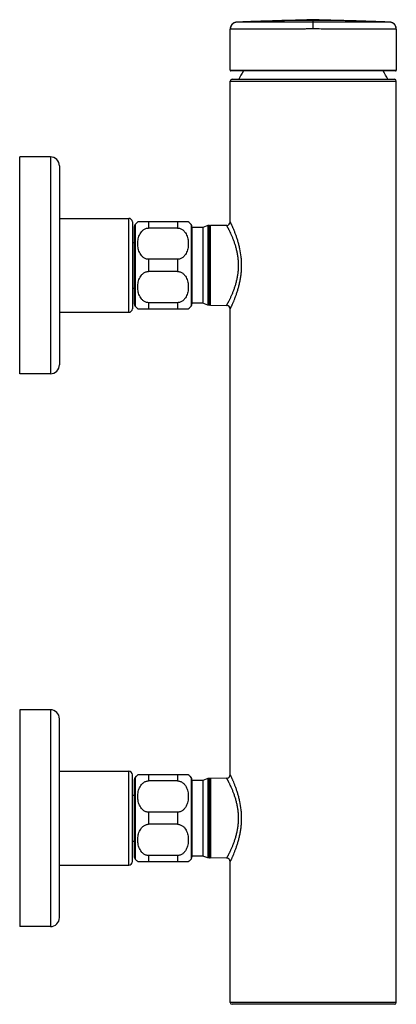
# Model space of a CAD drawing. Header units: millimetres. Extents: x -133 to 386, y -121 to 309.
# Tile 5 of 6: x 282 to 386, y -121 to 151. Entities that reach past the tile are written whole.
import ezdxf

# ---------------------------------------------------------------- set-up
doc = ezdxf.new("R2010")
doc.units = ezdxf.units.MM
doc.header["$LTSCALE"] = 23.1
doc.layers.get('0').update_dxf_attribs({"linetype": 'CONTINUOUS'})

msp = doc.modelspace()

# ---------------------------------------------------------------- linework, layer by layer
at = {"color": 7, "linetype": 'CONTINUOUS'}
for p, q in [((341.86, 150.69), (341.85, 150.69)), ((341.88, 150.69), (341.86, 150.69)), ((341.89, 150.69), (341.88, 150.69)), ((341.9, 150.69), (341.89, 150.69)), ((341.91, 150.69), (341.9, 150.69)), ((341.91, 150.69), (341.91, 150.69)), ((343.57, 150.77), (342.75, 150.73)), ((344.35, 150.8), (343.57, 150.77)), ((345.09, 150.83), (344.35, 150.8)), ((345.79, 150.86), (345.09, 150.83)), ((346.45, 150.89), (345.79, 150.86)), ((347.08, 150.91), (346.45, 150.89)), ((347.95, 150.94), (347.08, 150.91)), ((348.73, 150.97), (347.95, 150.94)), ((349.68, 151), (348.73, 150.97)), ((350.77, 151.03), (349.68, 151)), ((351.84, 151.06), (350.77, 151.03)), ((353.47, 151.1), (351.84, 151.06)), ((354.39, 151.13), (353.47, 151.1)), ((354.67, 151.13), (354.39, 151.13)), ((356.16, 151.17), (355.95, 151.16)), ((357.45, 151.2), (356.77, 151.18)), ((358.1, 151.21), (357.68, 151.2)), ((358.21, 151.22), (358.1, 151.21)), ((358.86, 151.23), (358.21, 151.22)), ((359.13, 151.24), (358.86, 151.23)), ((359.46, 151.25), (359.13, 151.24)), ((359.89, 151.26), (359.67, 151.25)), ((361.25, 151.3), (360.08, 151.26)), ((361.21, 151.31), (361.07, 151.29)), ((361.14, 151.3), (361.09, 151.29)), ((361.26, 151.31), (361.14, 151.3)), ((361.36, 151.32), (361.21, 151.31)), ((361.28, 151.3), (361.23, 151.3)), ((361.23, 151.3), (361.23, 151.3)), ((361.23, 151.3), (361.23, 151.3)), ((361.36, 151.3), (361.28, 151.3)), ((361.51, 151.31), (361.36, 151.3)), ((361.66, 151.31), (361.51, 151.31)), ((361.69, 151.32), (361.66, 151.31)), ((363.14, 151.39), (362.99, 151.39)), ((363.1, 151.4), (363.1, 151.39)), ((363.24, 151.39), (363.1, 151.39)), ((363.36, 151.39), (363.21, 151.39)), ((363.49, 151.39), (363.34, 151.39)), ((363.62, 151.39), (363.47, 151.39)), ((363.74, 151.38), (363.6, 151.39)), ((364.23, 151.36), (364.14, 151.37)), ((364.31, 151.36), (364.14, 151.37)), ((364.32, 151.36), (364.23, 151.36)), ((364.41, 151.35), (364.32, 151.36)), ((364.41, 151.35), (364.38, 151.35)), ((364.73, 151.31), (364.57, 151.31)), ((364.86, 151.3), (364.73, 151.31)), ((364.94, 151.3), (364.86, 151.3)), ((364.97, 151.3), (364.94, 151.3)), ((364.95, 151.3), (364.95, 151.3)), ((365.13, 151.29), (365.06, 151.3)), ((365.86, 151.27), (365.78, 151.27)), ((365.92, 151.27), (365.86, 151.27)), ((366.23, 151.26), (365.92, 151.27)), ((366.67, 151.25), (366.23, 151.26)), ((366.9, 151.25), (366.67, 151.25)), ((367.26, 151.24), (366.9, 151.25)), ((367.43, 151.23), (367.26, 151.24)), ((367.88, 151.22), (367.43, 151.23)), ((367.99, 151.22), (367.88, 151.22)), ((368.19, 151.21), (367.99, 151.22)), ((368.56, 151.2), (368.19, 151.21)), ((368.75, 151.2), (368.56, 151.2)), ((369.43, 151.18), (368.75, 151.2)), ((369.62, 151.18), (369.43, 151.18)), ((371.95, 151.12), (371.52, 151.13)), ((373.57, 151.08), (371.95, 151.12)), ((374.77, 151.05), (373.57, 151.08)), ((375.84, 151.02), (374.77, 151.05)), ((376.73, 150.99), (375.84, 151.02)), ((377.45, 150.97), (376.73, 150.99)), ((378.24, 150.94), (377.45, 150.97)), ((379.11, 150.91), (378.24, 150.94)), ((379.74, 150.89), (379.11, 150.91)), ((380.4, 150.86), (379.74, 150.89)), ((381.1, 150.83), (380.4, 150.86)), ((381.84, 150.8), (381.1, 150.83)), ((382.62, 150.77), (381.84, 150.8)), ((384.31, 150.69), (384.29, 150.69)), ((384.29, 150.69), (384.29, 150.69)), ((384.32, 150.69), (384.31, 150.69)), ((340.1, 137.41), (340.1, 148.81)), ((386.1, 148.81), (386.1, 148.83)), ((386.1, 148.81), (386.1, 137.41)), ((385.9, 137.21), (340.3, 137.21)), ((340.1, 95.48), (340.1, 134.41)), ((340.6, 134.91), (385.6, 134.91)), ((386.1, -120.59), (386.1, 134.41)), ((281.8, 53.41), (281.8, 113.41)), ((290.3, 113.41), (281.8, 113.41)), ((292.8, 110.91), (292.8, 55.91)), ((292.8, 96.41), (312, 96.41)), ((313, 95.41), (313, 71.41)), ((328.5, 95.41), (314.5, 95.41)), ((313.5, 94.05), (313.5, 72.76)), ((325.5, 93.74), (317.5, 93.74)), ((329.5, 94.05), (329.5, 72.76)), ((332.5, 93.88), (329.5, 93.88)), ((333.94, 94.41), (332.5, 93.88)), ((332.5, 93.88), (332.5, 72.93)), ((333.94, 94.41), (333.94, 72.41)), ((334.4, 94.41), (333.94, 94.41)), ((339.12, 94.48), (334.6, 94.41)), ((334.6, 72.41), (334.6, 94.41)), ((313, 89.74), (313.5, 89.74)), ((325.5, 85.08), (317.5, 85.08)), ((325.5, 81.74), (317.5, 81.74)), ((313, 77.07), (313.5, 77.07)), ((314.5, 71.41), (328.5, 71.41)), ((325.5, 73.08), (317.5, 73.08)), ((332.5, 72.93), (329.5, 72.93)), ((333.94, 72.41), (332.5, 72.93)), ((334.4, 72.41), (333.94, 72.41)), ((334.6, 72.41), (339.12, 72.33)), ((340.1, -57.52), (340.1, 71.33)), ((292.8, 70.41), (312, 70.41)), ((290.3, 53.41), (281.8, 53.41)), ((281.8, -39.59), (281.8, -99.59)), ((290.3, -39.59), (281.8, -39.59)), ((292.8, -97.09), (292.8, -42.09)), ((292.8, -56.59), (312, -56.59)), ((313, -81.59), (313, -57.59)), ((313.5, -58.95), (313.5, -80.24)), ((328.5, -57.59), (314.5, -57.59)), ((325.5, -59.26), (317.5, -59.26)), ((329.5, -58.95), (329.5, -80.24)), ((332.5, -59.12), (329.5, -59.12)), ((333.94, -58.59), (332.5, -59.12)), ((332.5, -59.12), (332.5, -80.07)), ((334.4, -58.59), (333.94, -58.59)), ((333.94, -58.59), (333.94, -80.59)), ((339.12, -58.52), (334.6, -58.59)), ((334.6, -58.59), (334.6, -80.59)), ((313, -63.26), (313.5, -63.26)), ((325.5, -67.92), (317.5, -67.92)), ((325.5, -71.26), (317.5, -71.26)), ((313, -75.93), (313.5, -75.93)), ((314.5, -81.59), (328.5, -81.59)), ((325.5, -79.92), (317.5, -79.92)), ((332.5, -80.07), (329.5, -80.07)), ((333.94, -80.59), (332.5, -80.07)), ((334.4, -80.59), (333.94, -80.59)), ((339.12, -80.67), (334.6, -80.59)), ((340.1, -120.59), (340.1, -81.67)), ((292.8, -82.59), (312, -82.59)), ((290.3, -99.59), (281.8, -99.59)), ((385.6, -121.09), (340.6, -121.09))]:
    msp.add_line(p, q, dxfattribs=at)
at = {"color": 9, "linetype": 'CONTINUOUS'}
for p, q in [((341.91, 150.69), (341.91, 150.69)), ((341.91, 150.69), (341.91, 150.69)), ((341.91, 150.69), (341.91, 150.69)), ((363.1, 148.83), (363.1, 151.39)), ((384.29, 150.69), (384.29, 150.69)), ((384.29, 150.69), (384.29, 150.69)), ((386.1, 148.8), (386.1, 148.8)), ((340.1, 137.41), (386.1, 137.41)), ((340.1, 134.41), (386.1, 134.41)), ((290.3, 113.41), (290.3, 53.41)), ((312, 70.41), (312, 96.41)), ((317.5, 95.41), (317.5, 93.74)), ((325.5, 95.41), (325.5, 93.74)), ((313.75, 94.71), (313.75, 72.1)), ((329.25, 94.71), (329.25, 72.1)), ((334.4, 72.41), (334.4, 94.41)), ((317.5, 85.08), (317.5, 81.74)), ((325.5, 85.08), (325.5, 81.74)), ((317.5, 73.08), (317.5, 71.41)), ((325.5, 73.08), (325.5, 71.41)), ((290.3, -39.59), (290.3, -99.59)), ((312, -82.59), (312, -56.59)), ((313.75, -58.29), (313.75, -80.9)), ((317.5, -57.59), (317.5, -59.26)), ((325.5, -57.59), (325.5, -59.26)), ((329.25, -58.29), (329.25, -80.9)), ((334.4, -80.59), (334.4, -58.59)), ((317.5, -67.92), (317.5, -71.26)), ((325.5, -67.92), (325.5, -71.26)), ((317.5, -79.92), (317.5, -81.59)), ((325.5, -79.92), (325.5, -81.59)), ((386.1, -120.59), (340.1, -120.59))]:
    msp.add_line(p, q, dxfattribs=at)
at = {"color": 7, "linetype": 'CONTINUOUS'}
for points in [[(341.85, 150.69), (341.84, 150.69), (341.83, 150.69), (341.82, 150.69), (341.81, 150.69), (341.79, 150.69), (341.78, 150.68), (341.77, 150.68), (341.75, 150.68), (341.74, 150.68), (341.72, 150.68), (341.71, 150.67), (341.69, 150.67), (341.67, 150.67), (341.65, 150.66), (341.63, 150.66), (341.61, 150.66), (341.59, 150.65), (341.57, 150.65), (341.55, 150.64), (341.53, 150.64), (341.51, 150.63), (341.48, 150.62), (341.46, 150.62), (341.44, 150.61), (341.41, 150.6), (341.39, 150.6), (341.37, 150.59), (341.34, 150.58), (341.32, 150.57), (341.29, 150.56), (341.27, 150.55), (341.24, 150.54), (341.22, 150.53), (341.19, 150.52), (341.17, 150.5), (341.14, 150.49), (341.12, 150.48), (341.09, 150.46), (341.07, 150.45), (341.04, 150.44), (341.02, 150.42), (340.99, 150.41), (340.96, 150.39), (340.94, 150.37), (340.91, 150.35), (340.89, 150.34), (340.86, 150.32), (340.84, 150.3), (340.81, 150.28), (340.78, 150.26), (340.76, 150.23), (340.73, 150.21), (340.71, 150.19), (340.68, 150.16), (340.66, 150.14), (340.63, 150.11), (340.6, 150.09), (340.58, 150.06), (340.55, 150.03), (340.53, 150), (340.5, 149.97), (340.48, 149.94), (340.46, 149.9), (340.43, 149.87), (340.41, 149.84), (340.39, 149.8), (340.36, 149.76), (340.34, 149.73), (340.32, 149.69), (340.3, 149.65), (340.28, 149.61), (340.26, 149.57), (340.25, 149.53), (340.23, 149.48), (340.21, 149.44), (340.2, 149.39), (340.18, 149.35), (340.17, 149.3), (340.16, 149.25), (340.14, 149.21), (340.13, 149.16), (340.13, 149.1), (340.12, 149.05), (340.11, 149), (340.11, 148.95), (340.1, 148.89), (340.1, 148.84), (340.1, 148.81)], [(342.75, 150.73), (342.33, 150.71), (341.91, 150.69)], [(355.06, 151.14), (354.93, 151.14), (354.67, 151.13)], [(355.95, 151.16), (355.84, 151.16), (355.73, 151.16), (355.06, 151.14)], [(356.47, 151.18), (356.37, 151.17), (356.16, 151.17)], [(356.77, 151.18), (356.67, 151.18), (356.47, 151.18)], [(357.68, 151.2), (357.5, 151.2), (357.45, 151.2)], [(359.67, 151.25), (359.6, 151.25), (359.46, 151.25)], [(360.08, 151.26), (359.93, 151.26), (359.89, 151.26)], [(361.78, 151.35), (361.65, 151.34), (361.52, 151.33), (361.39, 151.32), (361.26, 151.31)], [(362.99, 151.39), (362.87, 151.39), (362.74, 151.39), (362.61, 151.39), (362.48, 151.39), (362.34, 151.38), (362.21, 151.38), (362.07, 151.37), (361.93, 151.36), (361.79, 151.35), (361.65, 151.34), (361.51, 151.33), (361.36, 151.32)], [(362.5, 151.39), (362.35, 151.38), (362.2, 151.38), (362.06, 151.37)], [(363.1, 151.4), (362.96, 151.4), (362.8, 151.39), (362.65, 151.39), (362.5, 151.39)], [(363.88, 151.38), (363.76, 151.38), (363.63, 151.39), (363.49, 151.39), (363.36, 151.39), (363.22, 151.4), (363.1, 151.4)], [(364.02, 151.37), (363.88, 151.38), (363.74, 151.38)], [(364.16, 151.37), (364.01, 151.37), (363.88, 151.38)], [(365.06, 151.3), (364.9, 151.31), (364.75, 151.33), (364.6, 151.34), (364.45, 151.35), (364.26, 151.36)], [(364.57, 151.31), (364.51, 151.32), (364.51, 151.32)], [(365.78, 151.27), (365.73, 151.28), (364.95, 151.3)], [(365.09, 151.29), (365.05, 151.3), (364.98, 151.31)], [(369.93, 151.17), (369.83, 151.17), (369.62, 151.18)], [(370.25, 151.16), (370.14, 151.17), (369.93, 151.17)], [(370.79, 151.15), (370.68, 151.15), (370.57, 151.16), (370.46, 151.16), (370.25, 151.16)], [(371.13, 151.14), (371.02, 151.15), (370.79, 151.15)], [(371.52, 151.13), (371.38, 151.14), (371.13, 151.14)], [(384.29, 150.69), (383.87, 150.71), (383.44, 150.73), (382.62, 150.77)], [(384.75, 150.61), (384.73, 150.62), (384.71, 150.63), (384.68, 150.63), (384.66, 150.64), (384.64, 150.64), (384.62, 150.65), (384.6, 150.65), (384.58, 150.66), (384.56, 150.66), (384.54, 150.67), (384.52, 150.67), (384.51, 150.67), (384.49, 150.67), (384.47, 150.68), (384.46, 150.68), (384.45, 150.68), (384.43, 150.68), (384.42, 150.68), (384.41, 150.69), (384.4, 150.69), (384.39, 150.69), (384.38, 150.69), (384.37, 150.69), (384.36, 150.69), (384.35, 150.69), (384.34, 150.69), (384.32, 150.69)], [(386.1, 148.83), (386.1, 148.88), (386.1, 148.93), (386.09, 148.98), (386.09, 149.03), (386.08, 149.08), (386.07, 149.12), (386.06, 149.17), (386.05, 149.21), (386.04, 149.26), (386.03, 149.3), (386.02, 149.34), (386.01, 149.38), (385.99, 149.43), (385.98, 149.47), (385.96, 149.5), (385.95, 149.54), (385.93, 149.58), (385.91, 149.62), (385.9, 149.65), (385.88, 149.69), (385.86, 149.72), (385.84, 149.76), (385.82, 149.79), (385.8, 149.82), (385.78, 149.85), (385.76, 149.88), (385.74, 149.91), (385.71, 149.94), (385.69, 149.97), (385.67, 150), (385.65, 150.03), (385.62, 150.05), (385.6, 150.08), (385.58, 150.1), (385.56, 150.13), (385.53, 150.15), (385.51, 150.17), (385.48, 150.2), (385.46, 150.22), (385.44, 150.24), (385.41, 150.26), (385.39, 150.28), (385.36, 150.3), (385.34, 150.32), (385.32, 150.33), (385.29, 150.35), (385.27, 150.37), (385.24, 150.38), (385.22, 150.4), (385.19, 150.42), (385.17, 150.43), (385.15, 150.44), (385.12, 150.46), (385.1, 150.47), (385.08, 150.48), (385.05, 150.49), (385.03, 150.51), (385, 150.52), (384.98, 150.53), (384.96, 150.54), (384.93, 150.55), (384.91, 150.56), (384.89, 150.57), (384.86, 150.58), (384.84, 150.58), (384.82, 150.59), (384.8, 150.6), (384.77, 150.61), (384.75, 150.61)]]:
    msp.add_lwpolyline(points, dxfattribs=at)
for centre, radius, start, end in [((342, 148.8), 1.9, 92.7001, 179.6473), ((384.2, 148.8), 1.9, 0.4049, 87.2996), ((340.3, 137.41), 0.2, 180, 270), ((363.1, 124.78), 23, 147.3108, 153.8922), ((363.1, 124.78), 23, 26.1078, 32.6892), ((385.9, 137.41), 0.2, 270, 360), ((340.6, 134.41), 0.5, 90, 180), ((385.6, 134.41), 0.5, 0, 90), ((290.3, 110.91), 2.5, 0, 90), ((312, 95.41), 1, 0, 90), ((317.5, 91.41), 5, 126.8699, 138.5904), ((325.5, 91.41), 5, 41.4096, 53.1301), ((339.1, 95.48), 1, 271, 360), ((314.5, 94.05), 1, 138.5904, 180), ((328.5, 94.05), 1, 0, 41.4096), ((334.4, 94.21), 0.2, 0, 90), ((312, 71.41), 1, 270, 360), ((314.5, 72.76), 1, 180, 221.4096), ((317.5, 75.41), 5, 221.4096, 233.1301), ((325.5, 75.41), 5, 306.8699, 318.5904), ((328.5, 72.76), 1, 318.5904, 360), ((334.4, 72.61), 0.2, 270, 360), ((339.1, 71.33), 1, 0, 89), ((290.3, 55.91), 2.5, 270, 360), ((290.3, -42.09), 2.5, 0, 90), ((312, -57.59), 1, 0, 90), ((314.5, -58.95), 1, 138.5904, 180), ((317.5, -61.59), 5, 126.8699, 138.5904), ((325.5, -61.59), 5, 41.4096, 53.1301), ((328.5, -58.95), 1, 0, 41.4096), ((334.4, -58.79), 0.2, 0, 90), ((339.1, -57.52), 1, 271, 360), ((312, -81.59), 1, 270, 360), ((314.5, -80.24), 1, 180, 221.4096), ((317.5, -77.59), 5, 221.4096, 233.1301), ((325.5, -77.59), 5, 306.8699, 318.5904), ((328.5, -80.24), 1, 318.5904, 360), ((334.4, -80.39), 0.2, 270, 360), ((339.1, -81.67), 1, 0, 89), ((290.3, -97.09), 2.5, 270, 360), ((340.6, -120.59), 0.5, 180, 270), ((385.6, -120.59), 0.5, 270, 360)]:
    msp.add_arc(centre, radius, start, end, dxfattribs=at)
at = {"color": 9, "linetype": 'CONTINUOUS'}
for centre, radius, start, end in [((363.11, -298.7), 449.89, 90.0008, 92.6999), ((363.09, 51.38), 99.93, 89.9963, 91.6105), ((363.07, 56.89), 94.42, 91.1879, 91.6555), ((363.1, 55.38), 95.93, 89.9985, 91.1867), ((363.1, 73.35), 77.97, 89.9972, 91.4541), ((363.1, 77.07), 74.25, 89.9975, 91.4242), ((363.07, 130.94), 20.43, 93.8688, 94.7615), ((363.07, 130.71), 20.65, 93.8368, 94.2727), ((363.1, 130.36), 21, 89.9897, 93.8319), ((363.1, 130.54), 20.83, 89.9898, 93.8648), ((363.1, 130.27), 21.1, 86.1759, 90.003), ((363.1, 130.45), 20.92, 86.1429, 90.003), ((363.1, 73.1), 78.22, 88.5521, 90.0011), ((363.1, 76.86), 74.46, 88.578, 90.001), ((363.11, 51.37), 99.94, 88.3897, 90.0041), ((363.1, 55.37), 95.94, 88.8137, 90.0019), ((363.1, -298.46), 449.66, 87.2995, 90), ((363.13, 130.9), 20.48, 85.2402, 86.1304), ((363.12, 130.69), 20.68, 85.7285, 86.163), ((363.13, 56.87), 94.45, 88.3463, 88.8125)]:
    msp.add_arc(centre, radius, start, end, dxfattribs=at)
for points, knots in [([(363.1, 150.73), (362.93, 150.73), (362.59, 150.73), (362.07, 150.73), (361.56, 150.72), (360.88, 150.72), (360.03, 150.71), (358.68, 150.71), (357.35, 150.7), (356.04, 150.7), (355.08, 150.7), (354.14, 150.7), (352.93, 150.7), (351.48, 150.7), (349.83, 150.69), (348.3, 150.69), (346.91, 150.69), (345.67, 150.69), (344.59, 150.69), (343.81, 150.69), (343.27, 150.69), (342.93, 150.69), (342.64, 150.69), (342.4, 150.69), (342.21, 150.69), (342.08, 150.69), (342, 150.69), (341.96, 150.69), (341.93, 150.69), (341.92, 150.69), (341.91, 150.69)], [0, 0, 0, 0, 0.024271, 0.048526, 0.072759, 0.096953, 0.145155, 0.193009, 0.287219, 0.333344, 0.378683, 0.42314, 0.466609, 0.550145, 0.628484, 0.700909, 0.766747, 0.825371, 0.876223, 0.918827, 0.936908, 0.952782, 0.966414, 0.977768, 0.98682, 0.993551, 0.996041, 0.997946, 0.999266, 1, 1, 1, 1]), ([(384.29, 150.69), (384.28, 150.69), (384.26, 150.69), (384.24, 150.69), (384.19, 150.69), (384.11, 150.69), (383.98, 150.69), (383.79, 150.69), (383.55, 150.69), (383.26, 150.69), (382.92, 150.69), (382.38, 150.69), (381.59, 150.69), (380.52, 150.69), (379.28, 150.69), (377.89, 150.69), (376.36, 150.69), (374.71, 150.7), (373.26, 150.7), (372.05, 150.7), (371.11, 150.7), (370.15, 150.7), (368.84, 150.7), (367.51, 150.71), (366.17, 150.71), (365.32, 150.72), (364.64, 150.72), (364.13, 150.73), (363.61, 150.73), (363.27, 150.73), (363.1, 150.73)], [0, 0, 0, 0, 0.000781, 0.002146, 0.004095, 0.006626, 0.013433, 0.022558, 0.033978, 0.047669, 0.063596, 0.081723, 0.124398, 0.175293, 0.233935, 0.299767, 0.372162, 0.450451, 0.533918, 0.577346, 0.621758, 0.667049, 0.713124, 0.807225, 0.855022, 0.903166, 0.92733, 0.951533, 0.975759, 1, 1, 1, 1]), ([(363.1, 148.83), (362.72, 148.83), (362.16, 148.83), (361.41, 148.82), (360.66, 148.82), (359.73, 148.81), (358.25, 148.81), (356.8, 148.81), (355.36, 148.8), (354.31, 148.8), (353.27, 148.8), (351.95, 148.8), (350.36, 148.8), (348.56, 148.8), (347.13, 148.79), (346.07, 148.79), (345.33, 148.79), (344.64, 148.79), (343.99, 148.79), (343.39, 148.79), (342.83, 148.79), (342.32, 148.79), (341.87, 148.79), (341.52, 148.79), (341.27, 148.79), (341.09, 148.79), (340.94, 148.79), (340.79, 148.79), (340.66, 148.79), (340.55, 148.79), (340.44, 148.79), (340.35, 148.79), (340.29, 148.79), (340.24, 148.79), (340.21, 148.8), (340.19, 148.8), (340.16, 148.8), (340.14, 148.8), (340.13, 148.8), (340.12, 148.8), (340.12, 148.8), (340.11, 148.8), (340.11, 148.8), (340.1, 148.8), (340.1, 148.8), (340.1, 148.8), (340.1, 148.8), (340.1, 148.8), (340.1, 148.8), (340.1, 148.8)], [0, 0, 0, 0, 0.049068, 0.073564, 0.098017, 0.14673, 0.19509, 0.290284, 0.336889, 0.382683, 0.427554, 0.471396, 0.555569, 0.634392, 0.707106, 0.74095, 0.773009, 0.803206, 0.831468, 0.857727, 0.88192, 0.903988, 0.923878, 0.941543, 0.949527, 0.956939, 0.963775, 0.97003, 0.975701, 0.980784, 0.985276, 0.989175, 0.992478, 0.993906, 0.995183, 0.996311, 0.997289, 0.998117, 0.998794, 0.999076, 0.999321, 0.999528, 0.999698, 0.999829, 0.999924, 0.999957, 0.99998, 0.999995, 1, 1, 1, 1]), ([(386.1, 148.8), (386.09, 148.8), (386.07, 148.8), (386.04, 148.8), (386, 148.8), (385.91, 148.79), (385.77, 148.79), (385.56, 148.79), (385.3, 148.79), (384.99, 148.79), (384.62, 148.79), (384.04, 148.79), (383.18, 148.79), (382.01, 148.79), (380.67, 148.79), (379.16, 148.79), (377.5, 148.8), (375.7, 148.8), (374.13, 148.8), (372.82, 148.8), (371.8, 148.8), (370.75, 148.8), (369.33, 148.81), (367.89, 148.81), (366.43, 148.81), (364.95, 148.82), (363.84, 148.83), (363.1, 148.83)], [0, 0, 0, 0, 0.000747, 0.002081, 0.004003, 0.00651, 0.013275, 0.022362, 0.033748, 0.047407, 0.063306, 0.081409, 0.124049, 0.174925, 0.23356, 0.299402, 0.371832, 0.450168, 0.533675, 0.577123, 0.621567, 0.6669, 0.713017, 0.807165, 0.854976, 0.903127, 1, 1, 1, 1]), ([(340.1, 71.33), (340.1, 71.33), (340.1, 71.33), (340.1, 71.33), (340.1, 71.34), (340.11, 71.34), (340.11, 71.35), (340.12, 71.37), (340.13, 71.39), (340.15, 71.43), (340.17, 71.47), (340.19, 71.52), (340.22, 71.58), (340.25, 71.64), (340.3, 71.74), (340.37, 71.89), (340.46, 72.09), (340.56, 72.31), (340.68, 72.56), (340.8, 72.83), (340.93, 73.13), (341.12, 73.57), (341.36, 74.18), (341.66, 74.97), (341.97, 75.84), (342.26, 76.77), (342.54, 77.77), (342.78, 78.82), (342.99, 79.92), (343.14, 81.06), (343.24, 82.23), (343.27, 83.41), (343.24, 84.39), (343.19, 85.17), (343.08, 86.32), (342.87, 87.61), (342.54, 89.04), (342.26, 90.04), (341.97, 90.97), (341.66, 91.84), (341.36, 92.63), (341.12, 93.24), (340.93, 93.68), (340.8, 93.98), (340.68, 94.25), (340.56, 94.5), (340.46, 94.73), (340.37, 94.92), (340.3, 95.07), (340.25, 95.17), (340.22, 95.23), (340.19, 95.29), (340.17, 95.34), (340.15, 95.38), (340.13, 95.41), (340.12, 95.44), (340.12, 95.45), (340.11, 95.46), (340.11, 95.47), (340.1, 95.47), (340.1, 95.48), (340.1, 95.48), (340.1, 95.48), (340.1, 95.48), (340.1, 95.48)], [0, 0, 0, 0, 0.000044, 0.000175, 0.000392, 0.000696, 0.001085, 0.001561, 0.002768, 0.004314, 0.006197, 0.008414, 0.010962, 0.013839, 0.01704, 0.024387, 0.032957, 0.0427, 0.053567, 0.065503, 0.078453, 0.092362, 0.122842, 0.156541, 0.193076, 0.232095, 0.273273, 0.316291, 0.360828, 0.406545, 0.453071, 0.500012, 0.546953, 0.570296, 0.593483, 0.683711, 0.726728, 0.767905, 0.806925, 0.843459, 0.877157, 0.90764, 0.921549, 0.934498, 0.946434, 0.9573, 0.967044, 0.975614, 0.98296, 0.98616, 0.989038, 0.991589, 0.993809, 0.995693, 0.997238, 0.997884, 0.998444, 0.998918, 0.999307, 0.99961, 0.999826, 0.999902, 0.999957, 1, 1, 1, 1]), ([(339.12, 72.33), (339.12, 72.33), (339.12, 72.33), (339.12, 72.33), (339.12, 72.33), (339.12, 72.33), (339.12, 72.33), (339.13, 72.34), (339.13, 72.35), (339.14, 72.36), (339.14, 72.37), (339.15, 72.39), (339.17, 72.42), (339.19, 72.45), (339.21, 72.5), (339.24, 72.55), (339.27, 72.61), (339.32, 72.7), (339.39, 72.83), (339.48, 73), (339.59, 73.2), (339.7, 73.42), (339.82, 73.66), (339.96, 73.93), (340.1, 74.22), (340.24, 74.53), (340.45, 74.98), (340.72, 75.59), (341.03, 76.38), (341.34, 77.23), (341.63, 78.14), (341.89, 79.12), (342.12, 80.14), (342.25, 81.02), (342.33, 81.74), (342.38, 82.29), (342.41, 82.85), (342.41, 83.41), (342.41, 83.96), (342.38, 84.52), (342.34, 85.07), (342.25, 85.79), (342.12, 86.67), (341.89, 87.69), (341.63, 88.67), (341.34, 89.58), (341.03, 90.43), (340.72, 91.22), (340.4, 91.93), (340.15, 92.48), (339.96, 92.88), (339.82, 93.15), (339.7, 93.39), (339.59, 93.61), (339.48, 93.81), (339.39, 93.98), (339.32, 94.11), (339.27, 94.2), (339.24, 94.26), (339.21, 94.31), (339.19, 94.36), (339.17, 94.4), (339.15, 94.43), (339.14, 94.45), (339.13, 94.46), (339.13, 94.47), (339.12, 94.48), (339.12, 94.48), (339.12, 94.48), (339.12, 94.48), (339.12, 94.48), (339.12, 94.48)], [0, 0, 0, 0, 0.000011, 0.000043, 0.000096, 0.00017, 0.000383, 0.00068, 0.001062, 0.001527, 0.002077, 0.002711, 0.004228, 0.006077, 0.008255, 0.010759, 0.013585, 0.016729, 0.02395, 0.032378, 0.041969, 0.052675, 0.064445, 0.077228, 0.090973, 0.105629, 0.121148, 0.154588, 0.190937, 0.229871, 0.271082, 0.314273, 0.359131, 0.405308, 0.428773, 0.452415, 0.476177, 0.500001, 0.523824, 0.547586, 0.571229, 0.594693, 0.640871, 0.685728, 0.728919, 0.770131, 0.809064, 0.845413, 0.878853, 0.909028, 0.922773, 0.935556, 0.947326, 0.958032, 0.967623, 0.976052, 0.983272, 0.986415, 0.989241, 0.991746, 0.993925, 0.995774, 0.997292, 0.998475, 0.99894, 0.999321, 0.999618, 0.99983, 0.999904, 0.999957, 1, 1, 1, 1]), ([(339.12, -80.67), (339.12, -80.67), (339.12, -80.67), (339.12, -80.67), (339.12, -80.67), (339.12, -80.67), (339.12, -80.67), (339.13, -80.66), (339.13, -80.65), (339.14, -80.64), (339.14, -80.63), (339.15, -80.61), (339.17, -80.58), (339.19, -80.55), (339.21, -80.5), (339.24, -80.45), (339.27, -80.39), (339.32, -80.3), (339.39, -80.17), (339.48, -80), (339.59, -79.8), (339.7, -79.58), (339.82, -79.34), (339.96, -79.07), (340.1, -78.78), (340.24, -78.47), (340.45, -78.02), (340.72, -77.41), (341.03, -76.62), (341.34, -75.77), (341.63, -74.86), (341.89, -73.88), (342.12, -72.86), (342.25, -71.98), (342.33, -71.26), (342.38, -70.71), (342.41, -70.15), (342.41, -69.59), (342.41, -69.04), (342.38, -68.48), (342.34, -67.93), (342.25, -67.21), (342.12, -66.33), (341.89, -65.31), (341.63, -64.33), (341.34, -63.42), (341.03, -62.57), (340.72, -61.78), (340.4, -61.07), (340.15, -60.52), (339.96, -60.12), (339.82, -59.85), (339.7, -59.61), (339.59, -59.39), (339.48, -59.19), (339.39, -59.02), (339.32, -58.89), (339.27, -58.8), (339.24, -58.74), (339.21, -58.69), (339.19, -58.64), (339.17, -58.6), (339.15, -58.57), (339.14, -58.55), (339.13, -58.54), (339.13, -58.53), (339.12, -58.52), (339.12, -58.52), (339.12, -58.52), (339.12, -58.52), (339.12, -58.52), (339.12, -58.52)], [0, 0, 0, 0, 0.000011, 0.000043, 0.000096, 0.00017, 0.000383, 0.00068, 0.001062, 0.001527, 0.002077, 0.002711, 0.004228, 0.006077, 0.008255, 0.010759, 0.013585, 0.016729, 0.02395, 0.032378, 0.041969, 0.052675, 0.064445, 0.077228, 0.090973, 0.105629, 0.121148, 0.154588, 0.190937, 0.229871, 0.271082, 0.314273, 0.359131, 0.405308, 0.428773, 0.452415, 0.476177, 0.500001, 0.523824, 0.547586, 0.571229, 0.594693, 0.640871, 0.685728, 0.728919, 0.770131, 0.809064, 0.845413, 0.878853, 0.909028, 0.922773, 0.935556, 0.947326, 0.958032, 0.967623, 0.976052, 0.983272, 0.986415, 0.989241, 0.991746, 0.993925, 0.995774, 0.997292, 0.998475, 0.99894, 0.999321, 0.999618, 0.99983, 0.999904, 0.999957, 1, 1, 1, 1]), ([(340.1, -81.67), (340.1, -81.67), (340.1, -81.67), (340.1, -81.67), (340.1, -81.66), (340.11, -81.66), (340.11, -81.65), (340.12, -81.63), (340.13, -81.61), (340.15, -81.57), (340.17, -81.53), (340.19, -81.48), (340.22, -81.42), (340.25, -81.36), (340.3, -81.26), (340.37, -81.11), (340.46, -80.91), (340.56, -80.69), (340.68, -80.44), (340.8, -80.17), (340.93, -79.87), (341.12, -79.43), (341.36, -78.82), (341.66, -78.03), (341.97, -77.16), (342.26, -76.23), (342.54, -75.23), (342.78, -74.18), (342.99, -73.08), (343.14, -71.94), (343.24, -70.77), (343.27, -69.59), (343.24, -68.61), (343.19, -67.83), (343.08, -66.68), (342.87, -65.39), (342.54, -63.96), (342.26, -62.96), (341.97, -62.03), (341.66, -61.16), (341.36, -60.37), (341.12, -59.76), (340.93, -59.32), (340.8, -59.02), (340.68, -58.75), (340.56, -58.5), (340.46, -58.27), (340.37, -58.08), (340.3, -57.93), (340.25, -57.83), (340.22, -57.77), (340.19, -57.71), (340.17, -57.66), (340.15, -57.62), (340.13, -57.59), (340.12, -57.56), (340.12, -57.55), (340.11, -57.54), (340.11, -57.53), (340.1, -57.53), (340.1, -57.52), (340.1, -57.52), (340.1, -57.52), (340.1, -57.52), (340.1, -57.52)], [0, 0, 0, 0, 0.000044, 0.000175, 0.000392, 0.000696, 0.001085, 0.001561, 0.002768, 0.004314, 0.006197, 0.008414, 0.010962, 0.013839, 0.01704, 0.024387, 0.032957, 0.0427, 0.053567, 0.065503, 0.078453, 0.092362, 0.122842, 0.156541, 0.193076, 0.232095, 0.273273, 0.316291, 0.360828, 0.406545, 0.453071, 0.500012, 0.546953, 0.570296, 0.593483, 0.683711, 0.726728, 0.767905, 0.806925, 0.843459, 0.877157, 0.90764, 0.921549, 0.934498, 0.946434, 0.9573, 0.967044, 0.975614, 0.98296, 0.98616, 0.989038, 0.991589, 0.993809, 0.995693, 0.997238, 0.997884, 0.998444, 0.998918, 0.999307, 0.99961, 0.999826, 0.999902, 0.999957, 1, 1, 1, 1])]:
    msp.add_open_spline(points, degree=3, knots=knots, dxfattribs=at)
at = {"color": 7, "linetype": 'CONTINUOUS'}
for points in [[(317.5, 85.08), (317.37, 85.08), (317.1, 85.1), (316.72, 85.2), (316.36, 85.37), (316.05, 85.58), (315.76, 85.82), (315.44, 86.19), (315.11, 86.69), (314.82, 87.35), (314.63, 88.02), (314.52, 88.71), (314.49, 89.41), (314.52, 90.1), (314.63, 90.79), (314.82, 91.47), (315.11, 92.12), (315.44, 92.62), (315.76, 92.99), (316.05, 93.23), (316.36, 93.44), (316.72, 93.61), (317.1, 93.71), (317.37, 93.74), (317.5, 93.74)], [(325.5, 93.74), (325.63, 93.74), (325.9, 93.71), (326.28, 93.61), (326.63, 93.44), (326.95, 93.23), (327.24, 92.99), (327.56, 92.62), (327.89, 92.12), (328.18, 91.47), (328.37, 90.79), (328.48, 90.1), (328.51, 89.41), (328.48, 88.71), (328.37, 88.02), (328.18, 87.35), (327.89, 86.69), (327.56, 86.19), (327.24, 85.82), (326.95, 85.58), (326.63, 85.37), (326.28, 85.2), (325.9, 85.1), (325.63, 85.08), (325.5, 85.08)], [(317.5, 73.08), (317.37, 73.08), (317.1, 73.1), (316.72, 73.2), (316.36, 73.37), (316.05, 73.58), (315.76, 73.82), (315.44, 74.19), (315.11, 74.69), (314.82, 75.35), (314.63, 76.02), (314.52, 76.71), (314.49, 77.41), (314.52, 78.1), (314.63, 78.79), (314.82, 79.47), (315.11, 80.12), (315.44, 80.62), (315.76, 80.99), (316.05, 81.23), (316.36, 81.44), (316.72, 81.61), (317.1, 81.71), (317.37, 81.74), (317.5, 81.74)], [(325.5, 81.74), (325.63, 81.74), (325.9, 81.71), (326.28, 81.61), (326.63, 81.44), (326.95, 81.23), (327.24, 80.99), (327.56, 80.62), (327.89, 80.12), (328.18, 79.47), (328.37, 78.79), (328.48, 78.1), (328.51, 77.41), (328.48, 76.71), (328.37, 76.02), (328.18, 75.35), (327.89, 74.69), (327.56, 74.19), (327.24, 73.82), (326.95, 73.58), (326.63, 73.37), (326.28, 73.2), (325.9, 73.1), (325.63, 73.08), (325.5, 73.08)], [(317.5, -67.92), (317.37, -67.92), (317.1, -67.9), (316.72, -67.8), (316.36, -67.63), (316.05, -67.42), (315.76, -67.18), (315.44, -66.81), (315.11, -66.31), (314.82, -65.65), (314.63, -64.98), (314.52, -64.29), (314.49, -63.59), (314.52, -62.9), (314.63, -62.21), (314.82, -61.53), (315.11, -60.88), (315.44, -60.38), (315.76, -60.01), (316.05, -59.77), (316.36, -59.56), (316.72, -59.39), (317.1, -59.29), (317.37, -59.26), (317.5, -59.26)], [(325.5, -59.26), (325.63, -59.26), (325.9, -59.29), (326.28, -59.39), (326.63, -59.56), (326.95, -59.77), (327.24, -60.01), (327.56, -60.38), (327.89, -60.88), (328.18, -61.53), (328.37, -62.21), (328.48, -62.9), (328.51, -63.59), (328.48, -64.29), (328.37, -64.98), (328.18, -65.65), (327.89, -66.31), (327.56, -66.81), (327.24, -67.18), (326.95, -67.42), (326.63, -67.63), (326.28, -67.8), (325.9, -67.9), (325.63, -67.92), (325.5, -67.92)], [(317.5, -79.92), (317.37, -79.92), (317.1, -79.9), (316.72, -79.8), (316.36, -79.63), (316.05, -79.42), (315.76, -79.18), (315.44, -78.81), (315.11, -78.31), (314.82, -77.65), (314.63, -76.98), (314.52, -76.29), (314.49, -75.59), (314.52, -74.9), (314.63, -74.21), (314.82, -73.53), (315.11, -72.88), (315.44, -72.38), (315.76, -72.01), (316.05, -71.77), (316.36, -71.56), (316.72, -71.39), (317.1, -71.29), (317.37, -71.26), (317.5, -71.26)], [(325.5, -71.26), (325.63, -71.26), (325.9, -71.29), (326.28, -71.39), (326.63, -71.56), (326.95, -71.77), (327.24, -72.01), (327.56, -72.38), (327.89, -72.88), (328.18, -73.53), (328.37, -74.21), (328.48, -74.9), (328.51, -75.59), (328.48, -76.29), (328.37, -76.98), (328.18, -77.65), (327.89, -78.31), (327.56, -78.81), (327.24, -79.18), (326.95, -79.42), (326.63, -79.63), (326.28, -79.8), (325.9, -79.9), (325.63, -79.92), (325.5, -79.92)]]:
    msp.add_open_spline(points, degree=3, knots=[0, 0, 0, 0, 0.034275, 0.068216, 0.1016, 0.134346, 0.166476, 0.198068, 0.259931, 0.320676, 0.380752, 0.440458, 0.5, 0.559542, 0.619248, 0.679324, 0.740069, 0.801932, 0.833524, 0.865654, 0.8984, 0.931784, 0.965725, 1, 1, 1, 1], dxfattribs=at)

doc.saveas('drawing.dxf')
